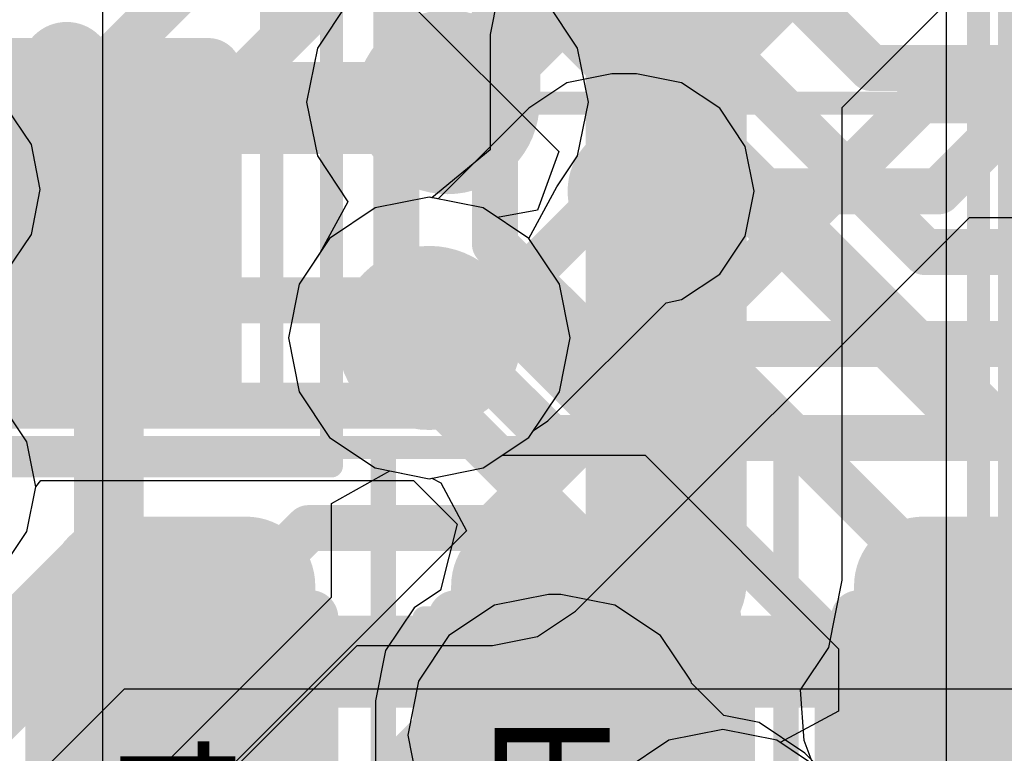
# Model space of a CAD drawing. Header units: millimetres. Extents: x -2 to 68, y -2 to 27.4.
# Tile 74 of 256: x 13.3 to 15.4, y 10.6 to 12.2. Entities that reach past the tile are written whole.
import ezdxf

# ---------------------------------------------------------------- set-up
doc = ezdxf.new("R2010")
doc.units = ezdxf.units.MM
for name, color, linetype in [('BottomLayer', 5, 'Continuous'), ('BottomPaste', 16, 'Continuous'), ('BottomSolder', 6, 'Continuous'), ('DrillGuide', 244, 'Continuous'), ('Mechanical10', 56, 'Continuous'), ('Mechanical13', 56, 'Continuous'), ('Mechanical15', 56, 'Continuous'), ('Mechanical17', 56, 'Continuous'), ('Mechanical2', 216, 'Continuous'), ('Mechanical6', 56, 'Continuous'), ('MidLayer1', 16, 'Continuous'), ('MidLayer2', 76, 'Continuous'), ('MidLayer3', 90, 'Continuous'), ('MidLayer4', 156, 'Continuous'), ('MidLayer5', 130, 'Continuous'), ('MidLayer6', 216, 'Continuous'), ('MidLayer7', 6, 'Continuous'), ('MidLayer8', 54, 'Continuous'), ('MultiLayer', 9, 'Continuous'), ('TopLayer', 1, 'Continuous'), ('TopPaste', 8, 'Continuous'), ('TopSolder', 216, 'Continuous'), ('ViaHoleLayer', 16, 'Continuous')]:
    doc.layers.add(name, color=color, linetype=linetype)

# ---------------------------------------------------------------- blocks, each defined once
blk = doc.blocks.new('CAP_0603_135')
at = {"layer": 'Mechanical15', "const_width": 0.05}
for points in [[(-1.39, 0.69), (-1.39, -0.69)], [(-1.39, 0.69), (1.39, 0.69)]]:
    blk.add_lwpolyline(points, dxfattribs=at)
at = {"layer": 'Mechanical15', "const_width": 0.025}
blk.add_lwpolyline([(-1.4025, 0.69, 1), (-1.3775, 0.69, 1)], format="xyb", close=True, dxfattribs=at)
blk.add_lwpolyline([(-1.4025, 0.69, 1), (-1.3775, 0.69, 1)], format="xyb", close=True, dxfattribs=at)
blk = doc.blocks.new('DSC2311_F_________1_162')
at = {"layer": 'Mechanical13', "const_width": 0.0508}
for points in [[(1.27, -1.016), (1.27, 1.016)], [(-1.27, -1.016), (1.27, -1.016)]]:
    blk.add_lwpolyline(points, dxfattribs=at)
at = {"layer": 'Mechanical13', "const_width": 0.0254}
blk.add_lwpolyline([(1.2573, -1.016, 1), (1.2827, -1.016, 1)], format="xyb", close=True, dxfattribs=at)
blk.add_lwpolyline([(1.2573, -1.016, 1), (1.2827, -1.016, 1)], format="xyb", close=True, dxfattribs=at)
at = {"layer": 'Mechanical15', "const_width": 0.05}
for points in [[(1.4, -1.165), (1.4, 1.165)], [(-1.4, -1.165), (1.4, -1.165)]]:
    blk.add_lwpolyline(points, dxfattribs=at)
at = {"layer": 'Mechanical15', "const_width": 0.025}
blk.add_lwpolyline([(1.3875, -1.165, 1), (1.4125, -1.165, 1)], format="xyb", close=True, dxfattribs=at)
blk.add_lwpolyline([(1.3875, -1.165, 1), (1.4125, -1.165, 1)], format="xyb", close=True, dxfattribs=at)
at = {"layer": 'TopLayer', "const_width": 0.0722}
for points in [[(1.0967, -0.3072, 1), (1.1689, -0.3072, 1)], [(1.0967, -0.9928, 1), (1.1689, -0.9928, 1)]]:
    blk.add_lwpolyline(points, format="xyb", close=True, dxfattribs=at)
at = {"layer": 'TopLayer'}
for points in [[(0.5172, -1.065), (1.1328, -1.065), (0.5172, -0.235), (1.1328, -0.235)], [(0.445, -0.9928), (1.205, -0.9928), (0.445, -0.3072), (1.205, -0.3072)]]:
    blk.add_solid(points, dxfattribs=at)
at = {"layer": 'TopPaste', "const_width": 0.0722}
for points in [[(1.0967, -0.3072, 1), (1.1689, -0.3072, 1)], [(1.0967, -0.9928, 1), (1.1689, -0.9928, 1)]]:
    blk.add_lwpolyline(points, format="xyb", close=True, dxfattribs=at)
at = {"layer": 'TopPaste'}
for points in [[(0.5172, -1.065), (1.1328, -1.065), (0.5172, -0.235), (1.1328, -0.235)], [(0.445, -0.9928), (1.205, -0.9928), (0.445, -0.3072), (1.205, -0.3072)]]:
    blk.add_solid(points, dxfattribs=at)
at = {"layer": 'TopSolder', "const_width": 0.0722}
for points in [[(1.0967, -0.3072, 1), (1.1689, -0.3072, 1)], [(1.0967, -0.9928, 1), (1.1689, -0.9928, 1)]]:
    blk.add_lwpolyline(points, format="xyb", close=True, dxfattribs=at)
at = {"layer": 'TopSolder'}
for points in [[(0.5172, -1.065), (1.1328, -1.065), (0.5172, -0.235), (1.1328, -0.235)], [(0.445, -0.9928), (1.205, -0.9928), (0.445, -0.3072), (1.205, -0.3072)]]:
    blk.add_solid(points, dxfattribs=at)
blk = doc.blocks.new('CAP_0402_220')
at = {"layer": 'Mechanical13', "const_width": 0.12}
for points in [[(0.53, 0.28), (-0.53, 0.28)], [(-0.53, -0.28), (-0.53, 0.28)], [(0.53, -0.28), (-0.53, -0.28)]]:
    blk.add_lwpolyline(points, dxfattribs=at)
at = {"layer": 'Mechanical13', "const_width": 0.06}
for points in [[(-0.56, 0.28, 1), (-0.5, 0.28, 1)], [(-0.56, 0.28, 1), (-0.5, 0.28, 1)], [(-0.56, -0.28, 1), (-0.5, -0.28, 1)], [(-0.56, -0.28, 1), (-0.5, -0.28, 1)]]:
    blk.add_lwpolyline(points, format="xyb", close=True, dxfattribs=at)
at = {"layer": 'Mechanical15', "const_width": 0.05}
for points in [[(0.9, 0.44), (-0.9, 0.44)], [(-0.9, -0.44), (-0.9, 0.44)], [(0.22, 0), (-0.22, 0)]]:
    blk.add_lwpolyline(points, dxfattribs=at)
at = {"layer": 'Mechanical15', "const_width": 0.025}
for points in [[(-0.9125, 0.44, 1), (-0.8875, 0.44, 1)], [(-0.9125, 0.44, 1), (-0.8875, 0.44, 1)], [(-0.2325, 0, 1), (-0.2075, 0, 1)]]:
    blk.add_lwpolyline(points, format="xyb", close=True, dxfattribs=at)
at = {"layer": 'TopLayer', "const_width": 0.1508}
for points in [[(-0.6746, 0.1392, 1), (-0.5238, 0.1392, 1)], [(-0.3462, 0.1392, 1), (-0.1954, 0.1392, 1)], [(-0.6746, -0.1392, 1), (-0.5238, -0.1392, 1)], [(-0.3462, -0.1392, 1), (-0.1954, -0.1392, 1)]]:
    blk.add_lwpolyline(points, format="xyb", close=True, dxfattribs=at)
at = {"layer": 'TopLayer'}
for points in [[(-0.2708, 0.29), (-0.5992, 0.29), (-0.2708, -0.29), (-0.5992, -0.29)], [(-0.12, 0.1392), (-0.75, 0.1392), (-0.12, -0.1392), (-0.75, -0.1392)]]:
    blk.add_solid(points, dxfattribs=at)
at = {"layer": 'TopPaste', "const_width": 0.1508}
for points in [[(-0.6746, 0.1392, 1), (-0.5238, 0.1392, 1)], [(-0.3462, 0.1392, 1), (-0.1954, 0.1392, 1)], [(-0.6746, -0.1392, 1), (-0.5238, -0.1392, 1)], [(-0.3462, -0.1392, 1), (-0.1954, -0.1392, 1)]]:
    blk.add_lwpolyline(points, format="xyb", close=True, dxfattribs=at)
at = {"layer": 'TopPaste'}
for points in [[(-0.2708, 0.29), (-0.5992, 0.29), (-0.2708, -0.29), (-0.5992, -0.29)], [(-0.12, 0.1392), (-0.75, 0.1392), (-0.12, -0.1392), (-0.75, -0.1392)]]:
    blk.add_solid(points, dxfattribs=at)
at = {"layer": 'TopSolder', "const_width": 0.1508}
for points in [[(-0.6746, 0.1392, 1), (-0.5238, 0.1392, 1)], [(-0.3462, 0.1392, 1), (-0.1954, 0.1392, 1)], [(-0.6746, -0.1392, 1), (-0.5238, -0.1392, 1)], [(-0.3462, -0.1392, 1), (-0.1954, -0.1392, 1)]]:
    blk.add_lwpolyline(points, format="xyb", close=True, dxfattribs=at)
at = {"layer": 'TopSolder'}
for points in [[(-0.2708, 0.29), (-0.5992, 0.29), (-0.2708, -0.29), (-0.5992, -0.29)], [(-0.12, 0.1392), (-0.75, 0.1392), (-0.12, -0.1392), (-0.75, -0.1392)]]:
    blk.add_solid(points, dxfattribs=at)
blk = doc.blocks.new('RES_0201_B_278')
at = {"layer": 'BottomLayer', "const_width": 0.0806}
for points in [[(-0.3897, 0.0894, 1), (-0.3091, 0.0894, 1)], [(-0.2409, 0.0894, 1), (-0.1603, 0.0894, 1)], [(0.1603, 0.0894, 1), (0.2409, 0.0894, 1)], [(0.3091, 0.0894, 1), (0.3897, 0.0894, 1)], [(-0.3897, -0.0894, 1), (-0.3091, -0.0894, 1)], [(-0.2409, -0.0894, 1), (-0.1603, -0.0894, 1)], [(0.1603, -0.0894, 1), (0.2409, -0.0894, 1)], [(0.3091, -0.0894, 1), (0.3897, -0.0894, 1)]]:
    blk.add_lwpolyline(points, format="xyb", close=True, dxfattribs=at)
at = {"layer": 'BottomLayer'}
for points in [[(-0.2006, 0.17), (-0.3494, 0.17), (-0.2006, -0.17), (-0.3494, -0.17)], [(0.2006, -0.17), (0.3494, -0.17), (0.2006, 0.17), (0.3494, 0.17)], [(-0.12, 0.0894), (-0.43, 0.0894), (-0.12, -0.0894), (-0.43, -0.0894)], [(0.12, -0.0894), (0.43, -0.0894), (0.12, 0.0894), (0.43, 0.0894)]]:
    blk.add_solid(points, dxfattribs=at)
at = {"layer": 'BottomPaste', "const_width": 0.0806}
for points in [[(-0.3897, 0.0894, 1), (-0.3091, 0.0894, 1)], [(-0.2409, 0.0894, 1), (-0.1603, 0.0894, 1)], [(0.1603, 0.0894, 1), (0.2409, 0.0894, 1)], [(0.3091, 0.0894, 1), (0.3897, 0.0894, 1)], [(-0.3897, -0.0894, 1), (-0.3091, -0.0894, 1)], [(-0.2409, -0.0894, 1), (-0.1603, -0.0894, 1)], [(0.1603, -0.0894, 1), (0.2409, -0.0894, 1)], [(0.3091, -0.0894, 1), (0.3897, -0.0894, 1)]]:
    blk.add_lwpolyline(points, format="xyb", close=True, dxfattribs=at)
at = {"layer": 'BottomPaste'}
for points in [[(-0.2006, 0.17), (-0.3494, 0.17), (-0.2006, -0.17), (-0.3494, -0.17)], [(0.2006, -0.17), (0.3494, -0.17), (0.2006, 0.17), (0.3494, 0.17)], [(-0.12, 0.0894), (-0.43, 0.0894), (-0.12, -0.0894), (-0.43, -0.0894)], [(0.12, -0.0894), (0.43, -0.0894), (0.12, 0.0894), (0.43, 0.0894)]]:
    blk.add_solid(points, dxfattribs=at)
at = {"layer": 'BottomSolder', "const_width": 0.0806}
for points in [[(-0.3897, 0.0894, 1), (-0.3091, 0.0894, 1)], [(-0.2409, 0.0894, 1), (-0.1603, 0.0894, 1)], [(0.1603, 0.0894, 1), (0.2409, 0.0894, 1)], [(0.3091, 0.0894, 1), (0.3897, 0.0894, 1)], [(-0.3897, -0.0894, 1), (-0.3091, -0.0894, 1)], [(-0.2409, -0.0894, 1), (-0.1603, -0.0894, 1)], [(0.1603, -0.0894, 1), (0.2409, -0.0894, 1)], [(0.3091, -0.0894, 1), (0.3897, -0.0894, 1)]]:
    blk.add_lwpolyline(points, format="xyb", close=True, dxfattribs=at)
at = {"layer": 'BottomSolder'}
for points in [[(-0.2006, 0.17), (-0.3494, 0.17), (-0.2006, -0.17), (-0.3494, -0.17)], [(0.2006, -0.17), (0.3494, -0.17), (0.2006, 0.17), (0.3494, 0.17)], [(-0.12, 0.0894), (-0.43, 0.0894), (-0.12, -0.0894), (-0.43, -0.0894)], [(0.12, -0.0894), (0.43, -0.0894), (0.12, 0.0894), (0.43, 0.0894)]]:
    blk.add_solid(points, dxfattribs=at)
at = {"layer": 'Mechanical10', "const_width": 0.12}
for points in [[(0.32, 0.17), (-0.32, 0.17)], [(-0.32, -0.17), (-0.32, 0.17)], [(0.32, -0.17), (0.32, 0.17)], [(0.32, -0.17), (-0.32, -0.17)]]:
    blk.add_lwpolyline(points, dxfattribs=at)
at = {"layer": 'Mechanical10', "const_width": 0.06}
for points in [[(-0.35, 0.17, 1), (-0.29, 0.17, 1)], [(-0.35, 0.17, 1), (-0.29, 0.17, 1)], [(0.29, 0.17, 1), (0.35, 0.17, 1)], [(0.29, 0.17, 1), (0.35, 0.17, 1)], [(-0.35, -0.17, 1), (-0.29, -0.17, 1)], [(-0.35, -0.17, 1), (-0.29, -0.17, 1)], [(0.29, -0.17, 1), (0.35, -0.17, 1)], [(0.29, -0.17, 1), (0.35, -0.17, 1)]]:
    blk.add_lwpolyline(points, format="xyb", close=True, dxfattribs=at)
at = {"layer": 'Mechanical6', "const_width": 0.05}
for points in [[(0.53, 0.27), (-0.53, 0.27)], [(-0.53, -0.27), (-0.53, 0.27)], [(0.53, -0.27), (0.53, 0.27)], [(0, -0.135), (0, 0.135)], [(0.135, 0), (-0.135, 0)], [(0.53, -0.27), (-0.53, -0.27)]]:
    blk.add_lwpolyline(points, dxfattribs=at)
at = {"layer": 'Mechanical6'}
for points, const_width in [([(-0.5425, 0.27, 1), (-0.5175, 0.27, 1)], 0.025), ([(-0.5425, 0.27, 1), (-0.5175, 0.27, 1)], 0.025), ([(0.5175, 0.27, 1), (0.5425, 0.27, 1)], 0.025), ([(0.5175, 0.27, 1), (0.5425, 0.27, 1)], 0.025), ([(-0.0125, 0.135, 1), (0.0125, 0.135, 1)], 0.025), ([(0.1013, 0, 1), (-0.1013, 0, 1)], 0.05), ([(-0.1475, 0, 1), (-0.1225, 0, 1)], 0.025), ([(-0.1138, 0, 1), (-0.0888, 0, 1)], 0.025), ([(0.0888, 0, 1), (0.1138, 0, 1)], 0.025), ([(0.1225, 0, 1), (0.1475, 0, 1)], 0.025), ([(-0.0125, -0.135, 1), (0.0125, -0.135, 1)], 0.025), ([(-0.5425, -0.27, 1), (-0.5175, -0.27, 1)], 0.025), ([(-0.5425, -0.27, 1), (-0.5175, -0.27, 1)], 0.025), ([(0.5175, -0.27, 1), (0.5425, -0.27, 1)], 0.025), ([(0.5175, -0.27, 1), (0.5425, -0.27, 1)], 0.025)]:
    blk.add_lwpolyline(points, format="xyb", close=True, dxfattribs=dict(at, const_width=const_width))
blk = doc.blocks.new('DF40C_80DP_0_4V_51__F_________1_B_292')
at = {"layer": 'Mechanical6', "const_width": 0.05}
blk.add_lwpolyline([(-8.395, 1.79), (8.395, 1.79)], dxfattribs=at)
blk = doc.blocks.new('CAP_0402_437')
at = {"layer": 'Mechanical13', "const_width": 0.12}
for points in [[(0.53, 0.28), (-0.53, 0.28)], [(-0.53, -0.28), (-0.53, 0.28)], [(0.53, -0.28), (-0.53, -0.28)]]:
    blk.add_lwpolyline(points, dxfattribs=at)
at = {"layer": 'Mechanical13', "const_width": 0.06}
for points in [[(-0.56, 0.28, 1), (-0.5, 0.28, 1)], [(-0.56, 0.28, 1), (-0.5, 0.28, 1)], [(-0.56, -0.28, 1), (-0.5, -0.28, 1)], [(-0.56, -0.28, 1), (-0.5, -0.28, 1)]]:
    blk.add_lwpolyline(points, format="xyb", close=True, dxfattribs=at)
at = {"layer": 'Mechanical15', "const_width": 0.05}
for points in [[(0.9, 0.44), (-0.9, 0.44)], [(-0.9, -0.44), (-0.9, 0.44)], [(0.22, 0), (-0.22, 0)], [(0.9, -0.44), (-0.9, -0.44)]]:
    blk.add_lwpolyline(points, dxfattribs=at)
at = {"layer": 'Mechanical15', "const_width": 0.025}
for points in [[(-0.9125, 0.44, 1), (-0.8875, 0.44, 1)], [(-0.9125, 0.44, 1), (-0.8875, 0.44, 1)], [(-0.2325, 0, 1), (-0.2075, 0, 1)], [(-0.9125, -0.44, 1), (-0.8875, -0.44, 1)], [(-0.9125, -0.44, 1), (-0.8875, -0.44, 1)]]:
    blk.add_lwpolyline(points, format="xyb", close=True, dxfattribs=at)
at = {"layer": 'TopLayer', "const_width": 0.1508}
for points in [[(-0.6746, 0.1392, 1), (-0.5238, 0.1392, 1)], [(-0.3462, 0.1392, 1), (-0.1954, 0.1392, 1)], [(-0.6746, -0.1392, 1), (-0.5238, -0.1392, 1)], [(-0.3462, -0.1392, 1), (-0.1954, -0.1392, 1)]]:
    blk.add_lwpolyline(points, format="xyb", close=True, dxfattribs=at)
at = {"layer": 'TopLayer'}
for points in [[(-0.2708, 0.29), (-0.5992, 0.29), (-0.2708, -0.29), (-0.5992, -0.29)], [(-0.12, 0.1392), (-0.75, 0.1392), (-0.12, -0.1392), (-0.75, -0.1392)]]:
    blk.add_solid(points, dxfattribs=at)
at = {"layer": 'TopPaste', "const_width": 0.1508}
for points in [[(-0.6746, 0.1392, 1), (-0.5238, 0.1392, 1)], [(-0.3462, 0.1392, 1), (-0.1954, 0.1392, 1)], [(-0.6746, -0.1392, 1), (-0.5238, -0.1392, 1)], [(-0.3462, -0.1392, 1), (-0.1954, -0.1392, 1)]]:
    blk.add_lwpolyline(points, format="xyb", close=True, dxfattribs=at)
at = {"layer": 'TopPaste'}
for points in [[(-0.2708, 0.29), (-0.5992, 0.29), (-0.2708, -0.29), (-0.5992, -0.29)], [(-0.12, 0.1392), (-0.75, 0.1392), (-0.12, -0.1392), (-0.75, -0.1392)]]:
    blk.add_solid(points, dxfattribs=at)
at = {"layer": 'TopSolder', "const_width": 0.1508}
for points in [[(-0.6746, 0.1392, 1), (-0.5238, 0.1392, 1)], [(-0.3462, 0.1392, 1), (-0.1954, 0.1392, 1)], [(-0.6746, -0.1392, 1), (-0.5238, -0.1392, 1)], [(-0.3462, -0.1392, 1), (-0.1954, -0.1392, 1)]]:
    blk.add_lwpolyline(points, format="xyb", close=True, dxfattribs=at)
at = {"layer": 'TopSolder'}
for points in [[(-0.2708, 0.29), (-0.5992, 0.29), (-0.2708, -0.29), (-0.5992, -0.29)], [(-0.12, 0.1392), (-0.75, 0.1392), (-0.12, -0.1392), (-0.75, -0.1392)]]:
    blk.add_solid(points, dxfattribs=at)
blk = doc.blocks.new('CAP_0402_439')
at = {"layer": 'Mechanical13', "const_width": 0.12}
for points in [[(-0.53, -0.28), (-0.53, 0.28)], [(0.53, -0.28), (-0.53, -0.28)]]:
    blk.add_lwpolyline(points, dxfattribs=at)
at = {"layer": 'Mechanical13', "const_width": 0.06}
blk.add_lwpolyline([(-0.56, -0.28, 1), (-0.5, -0.28, 1)], format="xyb", close=True, dxfattribs=at)
blk.add_lwpolyline([(-0.56, -0.28, 1), (-0.5, -0.28, 1)], format="xyb", close=True, dxfattribs=at)
at = {"layer": 'Mechanical15', "const_width": 0.05}
for points in [[(-0.9, -0.44), (-0.9, 0.44)], [(0.22, 0), (-0.22, 0)], [(0.9, -0.44), (-0.9, -0.44)]]:
    blk.add_lwpolyline(points, dxfattribs=at)
at = {"layer": 'Mechanical15', "const_width": 0.025}
for points in [[(-0.2325, 0, 1), (-0.2075, 0, 1)], [(-0.9125, -0.44, 1), (-0.8875, -0.44, 1)], [(-0.9125, -0.44, 1), (-0.8875, -0.44, 1)]]:
    blk.add_lwpolyline(points, format="xyb", close=True, dxfattribs=at)
at = {"layer": 'TopLayer', "const_width": 0.1508}
for points in [[(-0.6746, 0.1392, 1), (-0.5238, 0.1392, 1)], [(-0.3462, 0.1392, 1), (-0.1954, 0.1392, 1)], [(-0.6746, -0.1392, 1), (-0.5238, -0.1392, 1)], [(-0.3462, -0.1392, 1), (-0.1954, -0.1392, 1)]]:
    blk.add_lwpolyline(points, format="xyb", close=True, dxfattribs=at)
at = {"layer": 'TopLayer'}
for points in [[(-0.2708, 0.29), (-0.5992, 0.29), (-0.2708, -0.29), (-0.5992, -0.29)], [(-0.12, 0.1392), (-0.75, 0.1392), (-0.12, -0.1392), (-0.75, -0.1392)]]:
    blk.add_solid(points, dxfattribs=at)
at = {"layer": 'TopPaste', "const_width": 0.1508}
for points in [[(-0.6746, 0.1392, 1), (-0.5238, 0.1392, 1)], [(-0.3462, 0.1392, 1), (-0.1954, 0.1392, 1)], [(-0.6746, -0.1392, 1), (-0.5238, -0.1392, 1)], [(-0.3462, -0.1392, 1), (-0.1954, -0.1392, 1)]]:
    blk.add_lwpolyline(points, format="xyb", close=True, dxfattribs=at)
at = {"layer": 'TopPaste'}
for points in [[(-0.2708, 0.29), (-0.5992, 0.29), (-0.2708, -0.29), (-0.5992, -0.29)], [(-0.12, 0.1392), (-0.75, 0.1392), (-0.12, -0.1392), (-0.75, -0.1392)]]:
    blk.add_solid(points, dxfattribs=at)
at = {"layer": 'TopSolder', "const_width": 0.1508}
for points in [[(-0.6746, 0.1392, 1), (-0.5238, 0.1392, 1)], [(-0.3462, 0.1392, 1), (-0.1954, 0.1392, 1)], [(-0.6746, -0.1392, 1), (-0.5238, -0.1392, 1)], [(-0.3462, -0.1392, 1), (-0.1954, -0.1392, 1)]]:
    blk.add_lwpolyline(points, format="xyb", close=True, dxfattribs=at)
at = {"layer": 'TopSolder'}
for points in [[(-0.2708, 0.29), (-0.5992, 0.29), (-0.2708, -0.29), (-0.5992, -0.29)], [(-0.12, 0.1392), (-0.75, 0.1392), (-0.12, -0.1392), (-0.75, -0.1392)]]:
    blk.add_solid(points, dxfattribs=at)

msp = doc.modelspace()

# ---------------------------------------------------------------- linework, layer by layer
at = {"layer": 'BottomLayer'}
for p, q in [((13.2885, 11.0925), (13.3079, 11.19)), ((13.3079, 11.19), (13.3189, 11.2034)), ((13.3189, 11.2034), (14.1283, 11.2034)), ((14.1283, 11.2034), (14.2233, 11.1085)), ((14.2233, 11.1085), (14.1871, 10.965)), ((13.2332, 11.0098), (13.2885, 11.0925)), ((14.1871, 10.965), (14.1297, 10.9267)), ((14.1297, 10.9267), (14.0677, 10.8339)), ((14.0677, 10.8339), (14.0459, 10.7244)), ((14.0459, 10.7244), (14.0459, 10.5756))]:
    msp.add_line(p, q, dxfattribs=at)
at = {"layer": 'BottomLayer', "const_width": 0.1}
for points in [[(14.5495, 12.6724), (15.1219, 12.1)], [(14.4667, 12.4724), (15.239, 11.7)], [(14.3838, 12.2724), (15.3562, 11.3)], [(15.1219, 12.1), (15.855, 12.1)], [(15.239, 11.7), (15.855, 11.7)], [(13.196, 11.5953), (14.2906, 11.5953)], [(14.2906, 11.5953), (15.0492, 10.8367)], [(13.1768, 11.3658), (14.1956, 11.3658)], [(14.1956, 11.3658), (14.8197, 10.7416)], [(15.3562, 11.3), (15.855, 11.3)], [(15.0492, 10.2595), (15.0492, 10.8367)], [(14.8197, 10.1645), (14.8197, 10.7416)]]:
    msp.add_lwpolyline(points, dxfattribs=at)
at = {"layer": 'BottomLayer'}
for points, const_width in [([(15.0969, 12.1, 1), (15.1469, 12.1, 1)], 0.05), ([(15.0969, 12.1, 1), (15.1469, 12.1, 1)], 0.05), ([(15.214, 11.7, 1), (15.264, 11.7, 1)], 0.05), ([(15.214, 11.7, 1), (15.264, 11.7, 1)], 0.05), ([(14.2656, 11.5953, 1), (14.3156, 11.5953, 1)], 0.05), ([(14.2656, 11.5953, 1), (14.3156, 11.5953, 1)], 0.05), ([(14.1706, 11.3658, 1), (14.2206, 11.3658, 1)], 0.05), ([(14.1706, 11.3658, 1), (14.2206, 11.3658, 1)], 0.05), ([(15.3312, 11.3, 1), (15.3812, 11.3, 1)], 0.05), ([(15.3312, 11.3, 1), (15.3812, 11.3, 1)], 0.05), ([(15.0242, 10.8367, 1), (15.0742, 10.8367, 1)], 0.05), ([(15.0242, 10.8367, 1), (15.0742, 10.8367, 1)], 0.05), ([(14.3464, 10.65, 1), (14.4964, 10.65, 1)], 0.15), ([(14.7947, 10.7416, 1), (14.8447, 10.7416, 1)], 0.05), ([(14.7947, 10.7416, 1), (14.8447, 10.7416, 1)], 0.05)]:
    msp.add_lwpolyline(points, format="xyb", close=True, dxfattribs=dict(at, const_width=const_width))
at = {"layer": 'DrillGuide'}
for points, const_width in [([(14.1521, 12.0257, 1), (14.2521, 12.0257, 1)], 0.1), ([(13.575, 12, 1), (13.625, 12, 1)], 0.05), ([(14.5879, 11.832, 1), (14.6379, 11.832, 1)], 0.05), ([(14.1124, 11.5133, 1), (14.2124, 11.5133, 1)], 0.1), ([(13.5983, 10.9711, 1), (13.6483, 10.9711, 1)], 0.05), ([(14.3964, 10.65, 1), (14.4464, 10.65, 1)], 0.05)]:
    msp.add_lwpolyline(points, format="xyb", close=True, dxfattribs=dict(at, const_width=const_width))
at = {"layer": 'MidLayer1'}
for p, q in [((14.5588, 12.0869), (14.4613, 12.0675)), ((14.6129, 12.0869), (14.5588, 12.0869)), ((14.7105, 12.0675), (14.6129, 12.0869)), ((14.4613, 12.0675), (14.3786, 12.0123)), ((14.7932, 12.0123), (14.7105, 12.0675)), ((14.3786, 12.0123), (14.1816, 11.8153)), ((14.8484, 11.9296), (14.7932, 12.0123)), ((14.8678, 11.832), (14.8484, 11.9296)), ((14.8484, 11.7345), (14.8678, 11.832)), ((14.1624, 11.8192), (14.0453, 11.7959)), ((14.1816, 11.8153), (14.1624, 11.8192)), ((14.0453, 11.7959), (13.9461, 11.7296)), ((13.9461, 11.7296), (13.8798, 11.6303)), ((14.7932, 11.6518), (14.8484, 11.7345)), ((14.7105, 11.5965), (14.7932, 11.6518)), ((13.8798, 11.6303), (13.8565, 11.5133)), ((14.6772, 11.5899), (14.7105, 11.5965)), ((14.4203, 11.3331), (14.6772, 11.5899)), ((13.8565, 11.5133), (13.8798, 11.3962)), ((13.8798, 11.3962), (13.9461, 11.297)), ((14.3886, 11.3119), (14.4203, 11.3331)), ((13.9461, 11.297), (14.0453, 11.2307)), ((14.2794, 11.2307), (14.3787, 11.297)), ((14.3787, 11.297), (14.3886, 11.3119)), ((14.0453, 11.2307), (14.1624, 11.2074)), ((14.1624, 11.2074), (14.2794, 11.2307)), ((14.8001, 10.6624), (14.683, 10.6391)), ((14.9171, 10.6391), (14.8001, 10.6624)), ((14.683, 10.6391), (14.5838, 10.5728)), ((14.9777, 10.5987), (14.9171, 10.6391))]:
    msp.add_line(p, q, dxfattribs=at)
for points, const_width in [([(14.2021, 12.0257), (14.7772, 12.6008)], 0.2), ([(14.1893, 12.0129), (14.2021, 12.0257)], 0.2), ([(13.6, 12), (13.6129, 12.0129)], 0.2), ([(13.6129, 12.0129), (14.1893, 12.0129)], 0.2), ([(14.2401, 11.5133), (14.5588, 11.832)], 0.1), ([(14.5588, 11.832), (14.6129, 11.832)], 0.1), ([(14.1624, 11.5133), (14.2401, 11.5133)], 0.1)]:
    msp.add_lwpolyline(points, dxfattribs=dict(at, const_width=const_width))
for points, const_width in [([(14.1021, 12.0257, 1), (14.3021, 12.0257, 1)], 0.2), ([(13.525, 12, 1), (13.675, 12, 1)], 0.15), ([(14.1521, 12.0257, 1), (14.2521, 12.0257, 1)], 0.1), ([(14.1521, 12.0257, 1), (14.2521, 12.0257, 1)], 0.1), ([(13.5629, 12.0129, 1), (13.6629, 12.0129, 1)], 0.1), ([(13.5629, 12.0129, 1), (13.6629, 12.0129, 1)], 0.1), ([(14.1393, 12.0129, 1), (14.2393, 12.0129, 1)], 0.1), ([(14.1393, 12.0129, 1), (14.2393, 12.0129, 1)], 0.1), ([(13.55, 12, 1), (13.65, 12, 1)], 0.1), ([(14.5379, 11.832, 1), (14.6879, 11.832, 1)], 0.15), ([(14.5338, 11.832, 1), (14.5838, 11.832, 1)], 0.05), ([(14.5338, 11.832, 1), (14.5838, 11.832, 1)], 0.05), ([(14.5879, 11.832, 1), (14.6379, 11.832, 1)], 0.05), ([(14.0624, 11.5133, 1), (14.2624, 11.5133, 1)], 0.2), ([(14.1374, 11.5133, 1), (14.1874, 11.5133, 1)], 0.05), ([(14.2151, 11.5133, 1), (14.2651, 11.5133, 1)], 0.05), ([(14.2151, 11.5133, 1), (14.2651, 11.5133, 1)], 0.05), ([(13.5483, 10.9711, 1), (13.6983, 10.9711, 1)], 0.15)]:
    msp.add_lwpolyline(points, format="xyb", close=True, dxfattribs=dict(at, const_width=const_width))
at = {"layer": 'MidLayer2'}
for p, q in [((13.8172, 12.5451), (14.4436, 11.9188)), ((14.4436, 11.9188), (14.3978, 11.7912)), ((14.1624, 11.8192), (14.0453, 11.7959)), ((14.2794, 11.7959), (14.1624, 11.8192)), ((14.0453, 11.7959), (13.9461, 11.7296)), ((14.3109, 11.7749), (14.2794, 11.7959)), ((14.3978, 11.7912), (14.3109, 11.7749)), ((13.9461, 11.7296), (13.8798, 11.6303)), ((13.8798, 11.6303), (13.8565, 11.5133)), ((13.8565, 11.5133), (13.8798, 11.3962)), ((13.8798, 11.3962), (13.9461, 11.297)), ((13.9461, 11.297), (14.0453, 11.2307)), ((14.2794, 11.2307), (14.3209, 11.2584)), ((14.3209, 11.2584), (14.6311, 11.2584)), ((14.6311, 11.2584), (15.0515, 10.838)), ((14.0453, 11.2307), (14.1624, 11.2074)), ((14.1624, 11.2074), (14.2794, 11.2307)), ((15.0515, 10.838), (15.0515, 10.7021)), ((15.0515, 10.7021), (14.9245, 10.6342)), ((14.8001, 10.6624), (14.683, 10.6391)), ((14.9171, 10.6391), (14.8001, 10.6624)), ((14.683, 10.6391), (14.5838, 10.5728)), ((14.9245, 10.6342), (14.9171, 10.6391))]:
    msp.add_line(p, q, dxfattribs=at)
at = {"layer": 'MidLayer2', "const_width": 0.1}
for points in [[(13.9228, 12.8), (15.5535, 11.1693)], [(14.1624, 11.5133), (14.7367, 11.5133)], [(14.7367, 11.5133), (15.3064, 10.9436)], [(15.3064, 5.6306), (15.3064, 10.9436)]]:
    msp.add_lwpolyline(points, dxfattribs=at)
at = {"layer": 'MidLayer2'}
for points, const_width in [([(14.1021, 12.0257, 1), (14.3021, 12.0257, 1)], 0.2), ([(14.0624, 11.5133, 1), (14.2624, 11.5133, 1)], 0.2), ([(14.1374, 11.5133, 1), (14.1874, 11.5133, 1)], 0.05), ([(14.7117, 11.5133, 1), (14.7617, 11.5133, 1)], 0.05), ([(14.7117, 11.5133, 1), (14.7617, 11.5133, 1)], 0.05), ([(15.2814, 10.9436, 1), (15.3314, 10.9436, 1)], 0.05), ([(15.2814, 10.9436, 1), (15.3314, 10.9436, 1)], 0.05)]:
    msp.add_lwpolyline(points, format="xyb", close=True, dxfattribs=dict(at, const_width=const_width))
at = {"layer": 'MidLayer3'}
for p, q in [((14.4847, 12.1428), (14.4184, 12.242)), ((14.508, 12.0257), (14.4847, 12.1428)), ((14.4847, 11.9087), (14.508, 12.0257)), ((14.4398, 11.8415), (14.4847, 11.9087)), ((14.3787, 11.7296), (14.4398, 11.8415)), ((14.445, 11.6303), (14.3787, 11.7296)), ((14.4682, 11.5133), (14.445, 11.6303)), ((14.445, 11.3962), (14.4682, 11.5133)), ((14.3787, 11.297), (14.445, 11.3962)), ((14.2794, 11.2307), (14.3787, 11.297)), ((14.1624, 11.2074), (14.2794, 11.2307)), ((13.95, 11.1533), (14.077, 11.2244)), ((14.077, 11.2244), (14.1624, 11.2074)), ((13.95, 10.95), (13.95, 11.1533)), ((13.4962, 10.4962), (13.95, 10.95)), ((14.8001, 10.6624), (14.683, 10.6391)), ((14.9171, 10.6391), (14.8001, 10.6624)), ((14.683, 10.6391), (14.5838, 10.5728)), ((15.0164, 10.5728), (14.9171, 10.6391))]:
    msp.add_line(p, q, dxfattribs=at)
for points, const_width in [([(14.1021, 12.0257, 1), (14.3021, 12.0257, 1)], 0.2), ([(13.421, 11.677, 1), (13.481, 11.677, 1)], 0.06), ([(13.421, 11.677, 1), (13.481, 11.677, 1)], 0.06), ([(14.0624, 11.5133, 1), (14.2624, 11.5133, 1)], 0.2), ([(13.421, 10.9203, 1), (13.481, 10.9203, 1)], 0.06), ([(13.421, 10.9203, 1), (13.481, 10.9203, 1)], 0.06)]:
    msp.add_lwpolyline(points, format="xyb", close=True, dxfattribs=dict(at, const_width=const_width))
at = {"layer": 'MidLayer3', "const_width": 0.12}
for points in [[(13.19, 11.938), (13.451, 11.677)], [(13.451, 10.9203), (13.451, 11.677)], [(12.7531, 10.2225), (13.451, 10.9203)]]:
    msp.add_lwpolyline(points, dxfattribs=at)
at = {"layer": 'MidLayer4'}
for p, q in [((13.2984, 11.9335), (13.2432, 12.0162)), ((13.3178, 11.836), (13.2984, 11.9335)), ((13.2984, 11.7384), (13.3178, 11.836)), ((14.1624, 11.8192), (14.0453, 11.7959)), ((14.2794, 11.7959), (14.1624, 11.8192)), ((14.0453, 11.7959), (13.9461, 11.7296)), ((14.3787, 11.7296), (14.2794, 11.7959)), ((13.2432, 11.6558), (13.2984, 11.7384)), ((13.9461, 11.7296), (13.8798, 11.6303)), ((14.445, 11.6303), (14.3787, 11.7296)), ((13.8798, 11.6303), (13.8565, 11.5133)), ((14.4682, 11.5133), (14.445, 11.6303)), ((13.8565, 11.5133), (13.8798, 11.3962)), ((14.445, 11.3962), (14.4682, 11.5133)), ((13.8798, 11.3962), (13.9461, 11.297)), ((14.3787, 11.297), (14.445, 11.3962)), ((13.2885, 11.2875), (13.2332, 11.3702)), ((13.9461, 11.297), (14.0453, 11.2307)), ((14.2794, 11.2307), (14.3787, 11.297)), ((13.3079, 11.19), (13.2885, 11.2875)), ((14.0453, 11.2307), (14.1624, 11.2074)), ((14.1624, 11.2074), (14.2794, 11.2307)), ((13.2885, 11.0925), (13.3079, 11.19)), ((13.2332, 11.0098), (13.2885, 11.0925)), ((14.4214, 10.9559), (14.3044, 10.9326)), ((14.4485, 10.9559), (14.4214, 10.9559)), ((14.5655, 10.9326), (14.4485, 10.9559)), ((14.3044, 10.9326), (14.2051, 10.8663)), ((14.6648, 10.8663), (14.5655, 10.9326)), ((14.2051, 10.8663), (14.1388, 10.7671)), ((14.7311, 10.7671), (14.6648, 10.8663)), ((14.1388, 10.7671), (14.1156, 10.65)), ((14.7319, 10.7632), (14.7311, 10.7671)), ((14.8024, 10.6926), (14.7319, 10.7632)), ((14.8789, 10.6774), (14.8024, 10.6926)), ((14.9781, 10.6111), (14.8789, 10.6774)), ((14.1156, 10.65), (14.1388, 10.5329)), ((15.0164, 10.5728), (14.9781, 10.6111))]:
    msp.add_line(p, q, dxfattribs=at)
for points, const_width in [([(14.1021, 12.0257, 1), (14.3021, 12.0257, 1)], 0.2), ([(14.0624, 11.5133, 1), (14.2624, 11.5133, 1)], 0.2), ([(14.3464, 10.65, 1), (14.4964, 10.65, 1)], 0.15), ([(14.3714, 10.65, 1), (14.4714, 10.65, 1)], 0.1), ([(14.3985, 10.65, 1), (14.4985, 10.65, 1)], 0.1), ([(14.411, 10.65, 1), (14.486, 10.65, 1)], 0.075)]:
    msp.add_lwpolyline(points, format="xyb", close=True, dxfattribs=dict(at, const_width=const_width))
for points, const_width in [([(14.4214, 10.65), (14.4485, 10.65)], 0.2), ([(14.4485, 10.65), (14.7037, 10.3948)], 0.15)]:
    msp.add_lwpolyline(points, dxfattribs=dict(at, const_width=const_width))
at = {"layer": 'MidLayer5'}
for p, q in [((15.2852, 12.8479), (15.2852, 10.2903)), ((13.4539, 10.3752), (13.4539, 12.4978)), ((14.1624, 11.8192), (14.0453, 11.7959)), ((14.2794, 11.7959), (14.1624, 11.8192)), ((14.0453, 11.7959), (13.9461, 11.7296)), ((14.3787, 11.7296), (14.2794, 11.7959)), ((13.9461, 11.7296), (13.8798, 11.6303)), ((14.445, 11.6303), (14.3787, 11.7296)), ((13.8798, 11.6303), (13.8565, 11.5133)), ((14.4682, 11.5133), (14.445, 11.6303)), ((13.8565, 11.5133), (13.8798, 11.3962)), ((14.445, 11.3962), (14.4682, 11.5133)), ((13.8798, 11.3962), (13.9461, 11.297)), ((14.3787, 11.297), (14.445, 11.3962)), ((13.9461, 11.297), (14.0453, 11.2307)), ((14.2794, 11.2307), (14.3787, 11.297)), ((14.0453, 11.2307), (14.1624, 11.2074)), ((14.1624, 11.2074), (14.2794, 11.2307)), ((14.8001, 10.6624), (14.683, 10.6391)), ((14.9171, 10.6391), (14.8001, 10.6624)), ((14.683, 10.6391), (14.5838, 10.5728)), ((15.0164, 10.5728), (14.9171, 10.6391))]:
    msp.add_line(p, q, dxfattribs=at)
at = {"layer": 'MidLayer5', "const_width": 0.1}
msp.add_lwpolyline([(15.4475, 10.223), (15.4475, 14.8215)], dxfattribs=at)
at = {"layer": 'MidLayer5', "const_width": 0.2}
for points in [[(14.1021, 12.0257, 1), (14.3021, 12.0257, 1)], [(14.0624, 11.5133, 1), (14.2624, 11.5133, 1)]]:
    msp.add_lwpolyline(points, format="xyb", close=True, dxfattribs=at)
at = {"layer": 'MidLayer6'}
for p, q in [((14.4802, 10.9198), (15.3356, 11.7751)), ((15.3356, 11.7751), (17.0653, 11.7751)), ((14.3975, 10.8645), (14.4802, 10.9198)), ((14.3, 10.8451), (14.3975, 10.8645)), ((13.6188, 10.4583), (14.0056, 10.8451)), ((14.0056, 10.8451), (14.3, 10.8451)), ((14.8001, 10.6624), (14.683, 10.6391)), ((14.9171, 10.6391), (14.8001, 10.6624)), ((14.683, 10.6391), (14.5838, 10.5728)), ((15.0164, 10.5728), (14.9171, 10.6391))]:
    msp.add_line(p, q, dxfattribs=at)
at = {"layer": 'MidLayer6', "const_width": 0.1}
for points in [[(13.198, 11.8458), (13.9279, 12.5757)], [(13.4926, 11.8112), (14.0571, 12.3757)], [(14.3, 11.1), (15.23, 12.03)], [(15.23, 12.03), (17.0653, 12.03)], [(13.4926, 11.1215), (13.4926, 11.8112)], [(12.7307, 10.3596), (13.4926, 11.1215)], [(12.9596, 10.1596), (13.9, 11.1)], [(13.9, 11.1), (14.3, 11.1)]]:
    msp.add_lwpolyline(points, dxfattribs=at)
at = {"layer": 'MidLayer6'}
for points, const_width in [([(14.1021, 12.0257, 1), (14.3021, 12.0257, 1)], 0.2), ([(15.205, 12.03, 1), (15.255, 12.03, 1)], 0.05), ([(15.205, 12.03, 1), (15.255, 12.03, 1)], 0.05), ([(13.4676, 11.8112, 1), (13.5176, 11.8112, 1)], 0.05), ([(13.4676, 11.8112, 1), (13.5176, 11.8112, 1)], 0.05), ([(14.0624, 11.5133, 1), (14.2624, 11.5133, 1)], 0.2), ([(13.4676, 11.1215, 1), (13.5176, 11.1215, 1)], 0.05), ([(13.4676, 11.1215, 1), (13.5176, 11.1215, 1)], 0.05), ([(13.875, 11.1, 1), (13.925, 11.1, 1)], 0.05), ([(13.875, 11.1, 1), (13.925, 11.1, 1)], 0.05), ([(14.275, 11.1, 1), (14.325, 11.1, 1)], 0.05), ([(14.275, 11.1, 1), (14.325, 11.1, 1)], 0.05)]:
    msp.add_lwpolyline(points, format="xyb", close=True, dxfattribs=dict(at, const_width=const_width))
at = {"layer": 'MidLayer7'}
for p, q in [((13.9858, 12.242), (13.9195, 12.1428)), ((14.4847, 12.1428), (14.4184, 12.242)), ((13.9195, 12.1428), (13.8962, 12.0257)), ((14.508, 12.0257), (14.4847, 12.1428)), ((13.8962, 12.0257), (13.9195, 11.9087)), ((14.4847, 11.9087), (14.508, 12.0257)), ((13.9195, 11.9087), (13.9858, 11.8094)), ((14.4398, 11.8415), (14.4847, 11.9087)), ((14.3787, 11.7296), (14.4398, 11.8415)), ((13.9858, 11.8094), (13.9247, 11.6976)), ((14.445, 11.6303), (14.3787, 11.7296)), ((13.9247, 11.6976), (13.8798, 11.6303)), ((13.8798, 11.6303), (13.8565, 11.5133)), ((14.4682, 11.5133), (14.445, 11.6303)), ((13.8565, 11.5133), (13.8798, 11.3962)), ((14.445, 11.3962), (14.4682, 11.5133)), ((13.8798, 11.3962), (13.9461, 11.297)), ((14.3787, 11.297), (14.445, 11.3962)), ((13.9461, 11.297), (14.0453, 11.2307)), ((14.2794, 11.2307), (14.3787, 11.297)), ((14.0453, 11.2307), (14.1624, 11.2074)), ((14.1624, 11.2074), (14.2794, 11.2307)), ((13.5, 10.75), (13, 10.25)), ((16.7786, 10.75), (13.5, 10.75))]:
    msp.add_line(p, q, dxfattribs=at)
at = {"layer": 'MidLayer7', "const_width": 0.2}
for points in [[(14.1021, 12.0257, 1), (14.3021, 12.0257, 1)], [(14.0624, 11.5133, 1), (14.2624, 11.5133, 1)]]:
    msp.add_lwpolyline(points, format="xyb", close=True, dxfattribs=at)
at = {"layer": 'MidLayer8'}
for p, q in [((14.3239, 12.319), (14.2948, 12.1727)), ((15.0594, 12.0143), (15.2755, 12.2304)), ((14.2948, 12.1727), (14.2948, 11.9223)), ((15.0594, 10.9869), (15.0594, 12.0143)), ((14.2948, 11.9223), (14.1678, 11.8181)), ((14.1624, 11.8192), (14.0453, 11.7959)), ((14.1678, 11.8181), (14.1624, 11.8192)), ((14.0453, 11.7959), (13.9461, 11.7296)), ((13.9461, 11.7296), (13.8798, 11.6303)), ((13.8798, 11.6303), (13.8565, 11.5133)), ((13.8565, 11.5133), (13.8798, 11.3962)), ((13.8798, 11.3962), (13.9461, 11.297)), ((13.9461, 11.297), (14.0453, 11.2307)), ((14.0453, 11.2307), (14.1624, 11.2074)), ((14.1624, 11.2074), (14.1678, 11.2085)), ((14.1678, 11.2085), (14.1878, 11.1985)), ((14.1878, 11.1985), (14.2436, 11.0941)), ((14.2436, 11.0941), (13.6069, 10.4574)), ((15.0303, 10.8405), (15.0594, 10.9869)), ((14.9688, 10.7485), (15.0303, 10.8405)), ((14.977, 10.6381), (14.9688, 10.7485)), ((14.9966, 10.586), (14.977, 10.6381))]:
    msp.add_line(p, q, dxfattribs=at)
at = {"layer": 'MidLayer8', "const_width": 0.35}
for points in [[(14.6771, 12.1727), (15.0052, 12.5007)], [(14.6771, 10.9869), (14.6771, 12.1727)], [(13.7653, 10.075), (14.6771, 10.9869)]]:
    msp.add_lwpolyline(points, dxfattribs=at)
at = {"layer": 'MidLayer8'}
for points, const_width in [([(14.5896, 12.1727, 1), (14.7646, 12.1727, 1)], 0.175), ([(14.5896, 12.1727, 1), (14.7646, 12.1727, 1)], 0.175), ([(14.1021, 12.0257, 1), (14.3021, 12.0257, 1)], 0.2), ([(14.0624, 11.5133, 1), (14.2624, 11.5133, 1)], 0.2), ([(14.5896, 10.9869, 1), (14.7646, 10.9869, 1)], 0.175), ([(14.5896, 10.9869, 1), (14.7646, 10.9869, 1)], 0.175)]:
    msp.add_lwpolyline(points, format="xyb", close=True, dxfattribs=dict(at, const_width=const_width))
at = {"layer": 'MultiLayer'}
for points, const_width in [([(14.1021, 12.0257, 1), (14.3021, 12.0257, 1)], 0.2), ([(13.525, 12, 1), (13.675, 12, 1)], 0.15), ([(14.5379, 11.832, 1), (14.6879, 11.832, 1)], 0.15), ([(14.0624, 11.5133, 1), (14.2624, 11.5133, 1)], 0.2), ([(13.5483, 10.9711, 1), (13.6983, 10.9711, 1)], 0.15), ([(14.3464, 10.65, 1), (14.4964, 10.65, 1)], 0.15)]:
    msp.add_lwpolyline(points, format="xyb", close=True, dxfattribs=dict(at, const_width=const_width))
at = {"layer": 'TopLayer'}
for points, const_width in [([(14.0911, 11.6312), (14.0911, 13.4565)], 0.1), ([(14.3051, 11.7178), (14.3051, 13.1981)], 0.1), ([(15.2689, 11.832), (15.8076, 12.3708)], 0.1), ([(13.375, 12.1), (13.475, 12)], 0.2), ([(13.375, 12.1), (13.375, 12.1)], 0.2), ([(13.375, 12.1), (13.5, 12.1)], 0.127), ([(13.375, 12.1), (13.375, 12.1)], 0.127), ([(13.5, 12.1), (13.6, 12)], 0.127), ([(14.6129, 11.832), (15.2689, 11.832)], 0.1), ([(14.3051, 11.7178), (14.3129, 11.7099)], 0.1), ([(14.3129, 11.7078), (14.3129, 11.7099)], 0.1), ([(14.3129, 11.7078), (14.4887, 11.532)], 0.1), ([(14.0911, 11.6312), (14.4267, 11.2956)], 0.1), ([(14.4887, 11.532), (14.4908, 11.532)], 0.1), ([(14.4908, 11.532), (14.5228, 11.5)], 0.1), ([(14.5228, 11.5), (15.4859, 11.5)], 0.1), ([(14.4267, 11.2956), (15.5706, 11.2956)], 0.1), ([(13.6233, 10.8117), (13.6233, 10.9711)], 0.2), ([(13.0663, 10.81), (13.625, 10.81)], 0.2), ([(13.6233, 10.8117), (13.625, 10.81)], 0.2), ([(13.625, 10.81), (14.5, 10.81)], 0.2), ([(14.5, 10.81), (15.375, 10.81)], 0.2)]:
    msp.add_lwpolyline(points, dxfattribs=dict(at, const_width=const_width))
for points, const_width in [([(13.325, 12.1, 1), (13.425, 12.1, 1)], 0.1), ([(13.325, 12.1, 1), (13.425, 12.1, 1)], 0.1), ([(13.325, 12.1, 1), (13.425, 12.1, 1)], 0.1), ([(13.3433, 12.1, 1), (13.4068, 12.1, 1)], 0.0635), ([(13.3433, 12.1, 1), (13.4068, 12.1, 1)], 0.0635), ([(13.3433, 12.1, 1), (13.4068, 12.1, 1)], 0.0635), ([(13.4682, 12.1, 1), (13.5317, 12.1, 1)], 0.0635), ([(13.4682, 12.1, 1), (13.5317, 12.1, 1)], 0.0635), ([(13.525, 12, 1), (13.675, 12, 1)], 0.15), ([(13.425, 12, 1), (13.525, 12, 1)], 0.1), ([(13.5683, 12, 1), (13.6318, 12, 1)], 0.0635), ([(14.5379, 11.832, 1), (14.6879, 11.832, 1)], 0.15), ([(14.5879, 11.832, 1), (14.6379, 11.832, 1)], 0.05), ([(15.2439, 11.832, 1), (15.2939, 11.832, 1)], 0.05), ([(15.2439, 11.832, 1), (15.2939, 11.832, 1)], 0.05), ([(14.2801, 11.7178, 1), (14.3301, 11.7178, 1)], 0.05), ([(14.2801, 11.7178, 1), (14.3301, 11.7178, 1)], 0.05), ([(14.2879, 11.7099, 1), (14.3379, 11.7099, 1)], 0.05), ([(14.2879, 11.7099, 1), (14.3379, 11.7099, 1)], 0.05), ([(14.2879, 11.7078, 1), (14.3379, 11.7078, 1)], 0.05), ([(14.2879, 11.7078, 1), (14.3379, 11.7078, 1)], 0.05), ([(14.0661, 11.6312, 1), (14.1161, 11.6312, 1)], 0.05), ([(14.0661, 11.6312, 1), (14.1161, 11.6312, 1)], 0.05), ([(14.4637, 11.532, 1), (14.5136, 11.532, 1)], 0.05), ([(14.4637, 11.532, 1), (14.5136, 11.532, 1)], 0.05), ([(14.4658, 11.532, 1), (14.5158, 11.532, 1)], 0.05), ([(14.4658, 11.532, 1), (14.5158, 11.532, 1)], 0.05), ([(14.4978, 11.5, 1), (14.5478, 11.5, 1)], 0.05), ([(14.4978, 11.5, 1), (14.5478, 11.5, 1)], 0.05), ([(14.4017, 11.2956, 1), (14.4517, 11.2956, 1)], 0.05), ([(14.4017, 11.2956, 1), (14.4517, 11.2956, 1)], 0.05), ([(13.5483, 10.9711, 1), (13.6983, 10.9711, 1)], 0.15), ([(13.5733, 10.9711, 1), (13.6733, 10.9711, 1)], 0.1), ([(13.5733, 10.8117, 1), (13.6733, 10.8117, 1)], 0.1), ([(13.5733, 10.8117, 1), (13.6733, 10.8117, 1)], 0.1), ([(13.575, 10.81, 1), (13.675, 10.81, 1)], 0.1), ([(13.575, 10.81, 1), (13.675, 10.81, 1)], 0.1), ([(13.575, 10.81, 1), (13.675, 10.81, 1)], 0.1), ([(14.45, 10.81, 1), (14.55, 10.81, 1)], 0.1), ([(14.45, 10.81, 1), (14.55, 10.81, 1)], 0.1), ([(15.325, 10.81, 1), (15.425, 10.81, 1)], 0.1)]:
    msp.add_lwpolyline(points, format="xyb", close=True, dxfattribs=dict(at, const_width=const_width))
at = {"layer": 'ViaHoleLayer'}
for points, const_width in [([(14.1521, 12.0257, 1), (14.2521, 12.0257, 1)], 0.1), ([(13.575, 12, 1), (13.625, 12, 1)], 0.05), ([(14.5879, 11.832, 1), (14.6379, 11.832, 1)], 0.05), ([(14.1124, 11.5133, 1), (14.2124, 11.5133, 1)], 0.1), ([(13.5983, 10.9711, 1), (13.6483, 10.9711, 1)], 0.05), ([(14.3964, 10.65, 1), (14.4464, 10.65, 1)], 0.05)]:
    msp.add_lwpolyline(points, format="xyb", close=True, dxfattribs=dict(at, const_width=const_width))

# ---------------------------------------------------------------- block references
for name, p, rotation in [('DF40C_80DP_0_4V_51__F_________1_B_292', (17.145, 12.7), 90), ('CAP_0603_135', (15.069, 13.4138), 90), ('CAP_0402_220', (13.625, 10.375), 270), ('CAP_0402_437', (14.5, 10.375), 270), ('CAP_0402_439', (15.375, 10.375), 270), ('RES_0201_B_278', (14.4214, 10.375), 270)]:
    msp.add_blockref(name, p, dxfattribs=dict(rotation=rotation))
msp.add_blockref('DSC2311_F_________1_162', (12.55, 12.4))

# ---------------------------------------------------------------- texts
at = {"layer": 'Mechanical17', "text_generation_flag": 2}
msp.add_text('R12', height=0.25, rotation=90, dxfattribs=at).set_placement((14.5542, 10.6934))
at = {"layer": 'Mechanical2'}
msp.add_text('C34', height=0.25, rotation=90, dxfattribs=at).set_placement((13.7414, 10.033))

doc.saveas('drawing.dxf')
